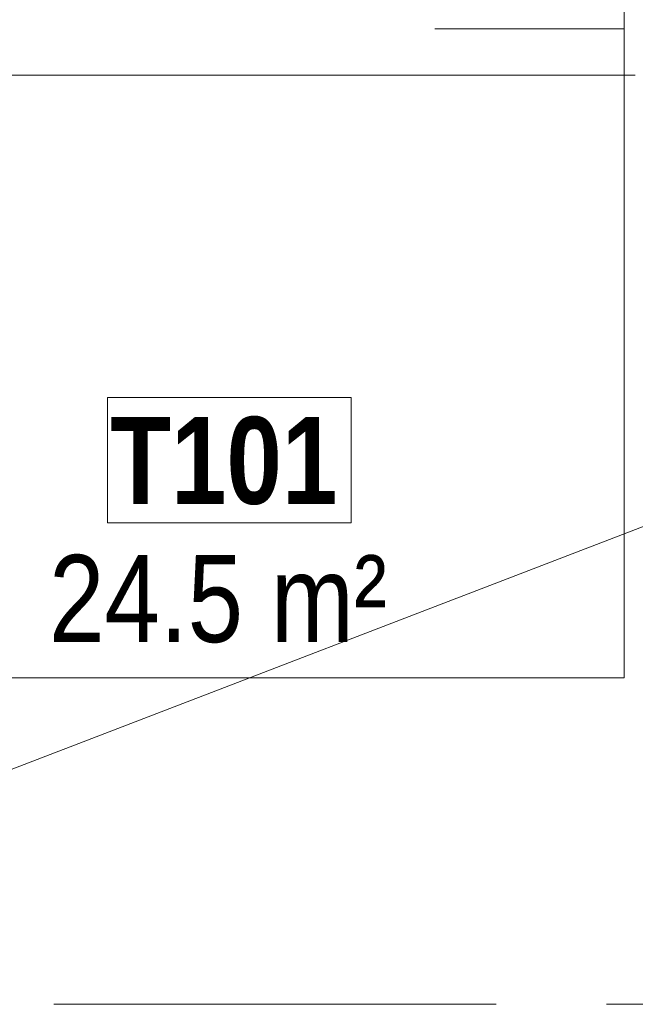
# Model space of a CAD drawing. Header units: millimetres. Extents: x -2180 to 91692, y -6418 to 21859.
# Tile 132 of 256: x 31936 to 33705, y 7500 to 10326. Entities that reach past the tile are written whole.
import ezdxf

# ---------------------------------------------------------------- set-up
doc = ezdxf.new("R2010")
doc.units = ezdxf.units.MM
doc.linetypes.add('Grid Line 1_2_', pattern=[2222.5, 1270, -317.5, 317.5, -317.5])
for name, color, linetype, lineweight in [('_Beyond_', 7, 'Continuous', 9), ('Grids-1', 7, 'Grid Line 1_2_', 9), ('Room Tags', 7, 'Continuous', 9), ('Text Notes', 7, 'Continuous', 9)]:
    doc.layers.add(name, color=color, linetype=linetype, lineweight=lineweight)
doc.layers.add('_Beyond_-3', color=7, linetype='Continuous', lineweight=9, true_color=0xc0c0c0)
doc.styles.add('Swis721 Cn BT', font='swissc.ttf', dxfattribs={"height": 250})
doc.styles.add('Swis721 Cn BT_B', font='swisscb.ttf', dxfattribs={"height": 250})

# ---------------------------------------------------------------- blocks, each defined once
blk = doc.blocks.new('1_0 Room Tag - 2_5mm Nr - m²-411648-1 Korruse  plaan')
at = {"layer": 'Room Tags'}
for p, q in [((3.5, 3.78), (-3.5, 3.78)), ((-3.5, 3.78), (-3.5, 0.18)), ((3.5, 3.78), (3.5, 0.18)), ((3.5, 0.18), (-3.5, 0.18))]:
    blk.add_line(p, q, dxfattribs=at)

msp = doc.modelspace()

# ---------------------------------------------------------------- hatches: boundary and pattern name
at = {"layer": '_Beyond_-3'}
h = msp.add_hatch(dxfattribs=at)
h.set_pattern_fill('FP_31', color=256, style=0, pattern_type=2)
h.set_pattern_definition([(0, (0, 0), (0, 50), [])])
h.paths.add_polyline_path([(4605.8, 7658.3), (5455.6, 7658.3), (5455.6, 7660), (5631.8, 7660), (5631.8, 9269.4), (5589.1, 9270.4), (5585.2, 9272.5), (5582.1, 9277.6), (5581.5, 9282.4), (5584.4, 9289.4), (5587.1, 9293.1), (5593.1, 9298.3), (5598.9, 9301.1), (5603.4, 9302.3), (5611.7, 9302.8), (5631.8, 9302.8), (5631.8, 10357.1), (5612.8, 10357.1), (5612.8, 10453.1), (3384.8, 10453.1), (3384.8, 7854.3), (3403.8, 7853.3), (3403.8, 7658.3), (4464.2, 7658.3)], flags=0)
h.paths.add_polyline_path([(33673.1, 10267.8), (33673.1, 10373.1), (33541.5, 10373.1), (33541.5, 10456.8), (32898.5, 10456.8), (32897.5, 10422.1), (32757.1, 10422.1), (32757.6, 10434.6), (32874.6, 10434.6), (32874.6, 10456.8), (31801.5, 10456.8), (31801.5, 10378.6), (33375.9, 10285.4)], flags=0)

# ---------------------------------------------------------------- linework, layer by layer
at = {"layer": '_Beyond_'}
for p, q in [((33673.1, 8437.1), (33673.1, 10373.1)), ((33704.8, 10167.1), (30374.1, 10167.1)), ((30348.1, 8437.1), (33673.1, 8437.1))]:
    msp.add_line(p, q, dxfattribs=at)
at = {"layer": 'Grids-1'}
msp.add_line((919.8, 7500), (34984.4, 7500), dxfattribs=at)
at = {"layer": 'Text Notes'}
msp.add_line((31079.6, 7854.8), (36227.8, 9832.2), dxfattribs=at)

# ---------------------------------------------------------------- block references
at = {"layer": 'Room Tags', "xscale": 99.99999999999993, "yscale": 99.99999999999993, "zscale": 99.99999999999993}
msp.add_blockref('1_0 Room Tag - 2_5mm Nr - m²-411648-1 Korruse  plaan', (32538.3, 8863.7), dxfattribs=at)

# ---------------------------------------------------------------- texts
at = {"layer": 'Room Tags', "char_height": 250, "attachment_point": 1}
for s, insert, width, style in [('T101', (32196.2, 9186.2), 825.738, 'Swis721 Cn BT_B'), ('24.5 m²', (32020.7, 8789.7), 1250.632, 'Swis721 Cn BT')]:
    msp.add_mtext(s, dxfattribs=dict(at, insert=insert, width=width, style=style))

doc.saveas('drawing.dxf')
